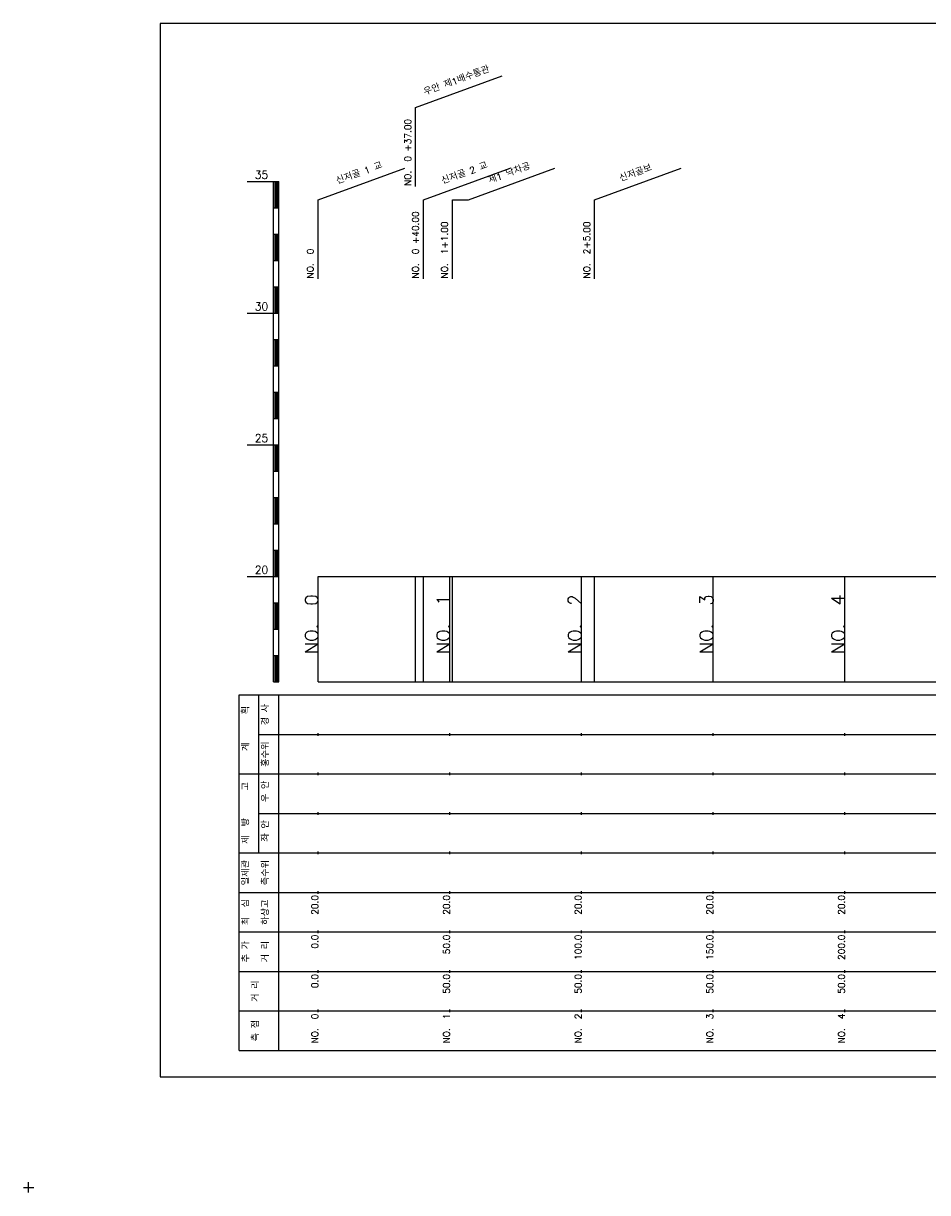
# Model space of a CAD drawing. Extents: x -2 to 685, y -2 to 925.
# Tile 1 of 4: x -2 to 342, y -2 to 442. Entities that reach past the tile are written whole.
import ezdxf
from ezdxf.enums import TextEntityAlignment as Align

# ---------------------------------------------------------------- set-up
doc = ezdxf.new("R2010")
doc.units = 0
doc.header["$LTSCALE"] = 5
for name, color, linetype in [('BOX', 5, 'CONTINUOUS'), ('DT1', 3, 'CONTINUOUS'), ('LT1', 4, 'CONTINUOUS'), ('ST1', 7, 'CONTINUOUS')]:
    doc.layers.add(name, color=color, linetype=linetype)
doc.styles.add('GHS', font='ROMANS.shx', dxfattribs={"bigfont": 'GHS.shx'})

msp = doc.modelspace()

# ---------------------------------------------------------------- linework, layer by layer
at = {"layer": 'BOX'}
msp.add_lwpolyline([(50, 42), (650, 42), (650, 442), (50, 442), (50, 42)], dxfattribs=at)
at = {"layer": 'DT1', "linetype": 'CONTINUOUS'}
msp.add_line((161, 375), (167.03, 375), dxfattribs=at)
at = {"layer": 'LT1', "linetype": 'CONTINUOUS'}
for p, q in [((147, 410.11), (179.89, 422.08)), ((147, 380.11), (147, 410.11)), ((110, 375), (142.89, 386.97)), ((150, 375), (182.89, 386.97)), ((167.03, 375), (199.92, 386.97)), ((215, 375), (247.89, 386.97)), ((110, 345), (110, 375)), ((150, 345), (150, 375)), ((161, 345), (161, 375)), ((215, 345), (215, 375))]:
    msp.add_line(p, q, dxfattribs=at)
at = {"layer": 'LT1'}
for p, q in [((83, 382), (93, 382)), ((93, 192), (93, 382)), ((93, 382), (95, 382)), ((95, 192), (95, 382)), ((93.5, 381.8), (93.5, 372.2)), ((94, 381.8), (94, 372.2)), ((94.5, 381.8), (94.5, 372.2)), ((93, 372), (95, 372)), ((93, 362), (95, 362)), ((93.5, 361.8), (93.5, 352.2)), ((94, 361.8), (94, 352.2)), ((94.5, 361.8), (94.5, 352.2)), ((93, 352), (95, 352)), ((93, 342), (95, 342)), ((93.5, 341.8), (93.5, 332.2)), ((94, 341.8), (94, 332.2)), ((94.5, 341.8), (94.5, 332.2)), ((83, 332), (93, 332)), ((93, 332), (95, 332)), ((93, 322), (95, 322)), ((93.5, 321.8), (93.5, 312.2)), ((94, 321.8), (94, 312.2)), ((94.5, 321.8), (94.5, 312.2)), ((93, 312), (95, 312)), ((93, 302), (95, 302)), ((93.5, 301.8), (93.5, 292.2)), ((94, 301.8), (94, 292.2)), ((94.5, 301.8), (94.5, 292.2)), ((93, 292), (95, 292)), ((83, 282), (93, 282)), ((93, 282), (95, 282)), ((93.5, 281.8), (93.5, 272.2)), ((94, 281.8), (94, 272.2)), ((94.5, 281.8), (94.5, 272.2)), ((93, 272), (95, 272)), ((93, 262), (95, 262)), ((93.5, 261.8), (93.5, 252.2)), ((94, 261.8), (94, 252.2)), ((94.5, 261.8), (94.5, 252.2)), ((93, 252), (95, 252)), ((93, 242), (95, 242)), ((93.5, 241.8), (93.5, 232.2)), ((94, 241.8), (94, 232.2)), ((94.5, 241.8), (94.5, 232.2)), ((83, 232), (93, 232)), ((93, 232), (95, 232)), ((110, 192), (110, 232)), ((147, 192), (147, 232)), ((150, 192), (150, 232)), ((160, 192), (160, 232)), ((161, 192), (161, 232)), ((210, 192), (210, 232)), ((215, 192), (215, 232)), ((260, 192), (260, 232)), ((310, 192), (310, 232)), ((110, 225.69), (110, 226.69)), ((160, 225.69), (160, 226.69)), ((210, 225.69), (210, 226.69)), ((260, 225.69), (260, 226.69)), ((310, 225.69), (310, 226.69)), ((93, 222), (95, 222)), ((93.5, 221.8), (93.5, 212.2)), ((94, 221.8), (94, 212.2)), ((94.5, 221.8), (94.5, 212.2)), ((93, 212), (95, 212)), ((93, 202), (95, 202)), ((93.5, 201.8), (93.5, 192.2)), ((94, 201.8), (94, 192.2)), ((94.5, 201.8), (94.5, 192.2)), ((93, 192), (95, 192)), ((110, 192), (610, 192)), ((110, 171.5), (110, 172.5)), ((160, 171.5), (160, 172.5)), ((210, 171.5), (210, 172.5)), ((260, 171.5), (260, 172.5)), ((310, 171.5), (310, 172.5)), ((110, 156.5), (110, 157.5)), ((160, 156.5), (160, 157.5)), ((210, 156.5), (210, 157.5)), ((260, 156.5), (260, 157.5)), ((310, 156.5), (310, 157.5)), ((110, 141.5), (110, 142.5)), ((160, 141.5), (160, 142.5)), ((210, 141.5), (210, 142.5)), ((260, 141.5), (260, 142.5)), ((310, 141.5), (310, 142.5)), ((110, 126.5), (110, 127.5)), ((160, 126.5), (160, 127.5)), ((210, 126.5), (210, 127.5)), ((260, 126.5), (260, 127.5)), ((310, 126.5), (310, 127.5)), ((110, 111.5), (110, 112.5)), ((160, 111.5), (160, 112.5)), ((210, 111.5), (210, 112.5)), ((260, 111.5), (260, 112.5)), ((310, 111.5), (310, 112.5)), ((110, 96.5), (110, 97.5)), ((160, 96.5), (160, 97.5)), ((210, 96.5), (210, 97.5)), ((260, 96.5), (260, 97.5)), ((310, 96.5), (310, 97.5)), ((110, 81.5), (110, 82.5)), ((160, 81.5), (160, 82.5)), ((210, 81.5), (210, 82.5)), ((260, 81.5), (260, 82.5)), ((310, 81.5), (310, 82.5)), ((110, 66.5), (110, 67.5)), ((160, 66.5), (160, 67.5)), ((210, 66.5), (210, 67.5)), ((260, 66.5), (260, 67.5)), ((310, 66.5), (310, 67.5))]:
    msp.add_line(p, q, dxfattribs=at)
msp.add_lwpolyline([(110, 232), (160, 232), (210, 232), (260, 232), (310, 232), (360, 232), (410, 232), (460, 232), (510, 232), (560, 232), (610, 232)], dxfattribs=at)
at = {"layer": 'ST1'}
for p, q in [((80, 52), (80, 187)), ((80, 187), (623, 187)), ((87.5, 157), (87.5, 187)), ((95, 52), (95, 187)), ((87.5, 172), (623, 172)), ((80, 157), (623, 157)), ((87.5, 127), (87.5, 157)), ((87.5, 142), (623, 142)), ((80, 127), (623, 127)), ((80, 112), (623, 112)), ((80, 97), (623, 97)), ((80, 82), (623, 82)), ((80, 67), (623, 67)), ((80, 52), (623, 52)), ((-2, 0), (2, 0)), ((0, -2), (0, 2))]:
    msp.add_line(p, q, dxfattribs=at)

# ---------------------------------------------------------------- texts
at = {"layer": 'DT1', "linetype": 'CONTINUOUS', "style": 'GHS'}
for s, rotation, p in [('우안 제1배수통관', 20, (163, 419.1)), ('신저골 1 교', 20, (126, 383.99)), ('신저골 2 교', 20, (166, 383.99)), ('제1 낙차공', 20, (183.03, 383.99)), ('신저골보', 20, (231, 383.99)), ('경 사', 90, (91.25, 179.5)), ('  획', 90, (83.75, 179.5)), ('홍수위', 90, (91.25, 164.5)), ('   계', 90, (83.75, 164.5)), ('   고', 90, (83.75, 149.5)), (' 우 안', 90, (91.25, 149.5)), (' 제  방', 90, (83.75, 134.5)), (' 좌 안', 90, (91.25, 134.5)), ('일제관', 90, (83.75, 119.5)), ('측수위', 90, (91.25, 119.5)), ('최  심', 90, (83.75, 104.5)), ('하상고', 90, (91.25, 104.5)), ('추 가', 90, (83.75, 89.5)), ('거 리', 90, (91.25, 89.5)), ('거 리', 90, (87.5, 74.5)), ('측 점', 90, (87.5, 59.5))]:
    msp.add_text(s, height=2.5, rotation=rotation, dxfattribs=at).set_placement(p, align=Align.CENTER)
for s, p in [('NO.  0 +37.00', (145.25, 380.24)), ('NO.  0 +40.00', (148.25, 345.12)), ('NO.  1+1.00', (159.25, 345.12)), ('NO.  2+5.00', (213.25, 345.12)), ('NO.  0 ', (108.25, 345.12))]:
    msp.add_text(s, height=2.5, rotation=90, dxfattribs=at).set_placement(p)
at = {"layer": 'DT1', "style": 'GHS'}
for s, p in [('35', (91, 383)), ('30', (91, 333)), ('25', (91, 283)), ('20', (91, 233))]:
    msp.add_text(s, height=3, dxfattribs=at).set_placement(p, align=Align.RIGHT)
for s, height, p in [('NO.  0', 5, (110, 225.19)), ('NO.  1', 5, (160, 225.19)), ('NO.  2', 5, (210, 225.19)), ('NO.  3', 5, (260, 225.19)), ('NO.  4', 5, (310, 225.19)), (' 20.0', 2.5, (110, 111)), (' 20.0', 2.5, (160, 111)), (' 20.0', 2.5, (210, 111)), (' 20.0', 2.5, (260, 111)), (' 20.0', 2.5, (310, 111)), ('     0.0', 2.5, (110, 96)), ('    50.0', 2.5, (160, 96)), ('   100.0', 2.5, (210, 96)), ('   150.0', 2.5, (260, 96)), ('   200.0', 2.5, (310, 96)), ('   0.0', 2.5, (110, 81)), ('  50.0', 2.5, (160, 81)), ('  50.0', 2.5, (210, 81)), ('  50.0', 2.5, (260, 81)), ('  50.0', 2.5, (310, 81)), ('NO.  0', 2.5, (110, 66)), ('NO.  1', 2.5, (160, 66)), ('NO.  2', 2.5, (210, 66)), ('NO.  3', 2.5, (260, 66)), ('NO.  4', 2.5, (310, 66))]:
    msp.add_text(s, height=height, rotation=90, dxfattribs=at).set_placement(p, align=Align.RIGHT)

doc.saveas('drawing.dxf')
